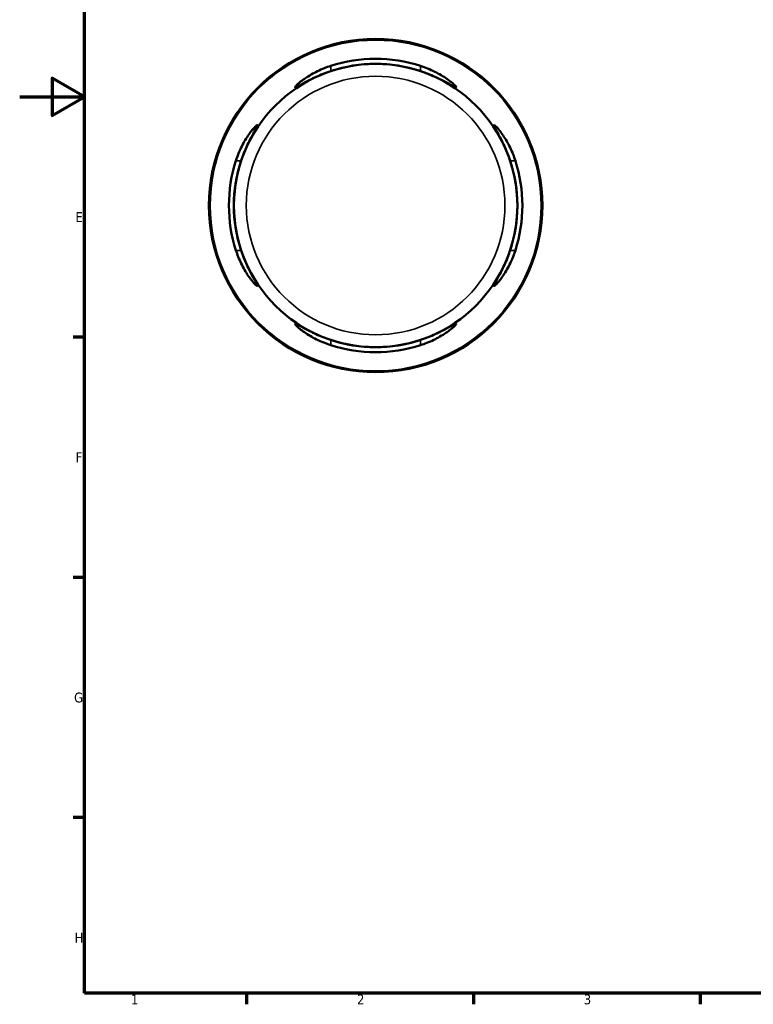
# Model space of a CAD drawing. Header units: millimetres. Extents: x 0 to 907, y 0 to 594.
# Tile 1 of 5: x 0 to 227, y 17 to 321. Entities that reach past the tile are written whole.
import ezdxf

# ---------------------------------------------------------------- set-up
doc = ezdxf.new("R2010")
doc.units = ezdxf.units.MM
for name, color, linetype, lineweight in [('Border (ANSI)', 7, 'Continuous', 70), ('Visible (ANSI)', 7, 'Continuous', 50), ('Visible Narrow (ANSI)', 7, 'Continuous', 35)]:
    doc.layers.add(name, color=color, linetype=linetype, lineweight=lineweight)
doc.styles.add('Note Text (ANSI)', font='tahoma.ttf')

# ---------------------------------------------------------------- blocks, each defined once
blk = doc.blocks.new('Borders Default Border')
at = {"layer": 'Border (ANSI)'}
for p, q in [((20, 222.75), (16.55, 222.75)), ((20, 148.5), (16.55, 148.5)), ((20, 74.25), (16.55, 74.25)), ((70.08, 20), (70.08, 16.55)), ((140.17, 20), (140.17, 16.55)), ((210.25, 20), (210.25, 16.55))]:
    blk.add_line(p, q, dxfattribs=at)
at = {"layer": 'Border (ANSI)', "flags": 128}
for points in [[(20, 20), (20, 574), (821, 574), (821, 20), (20, 20)], [(0, 297), (20, 297), (10, 302.77), (10, 291.23), (20, 297)]]:
    blk.add_lwpolyline(points, dxfattribs=at)
at = {"layer": 'Border (ANSI)', "char_height": 3.05, "attachment_point": 7, "style": 'Note Text (ANSI)'}
for s, insert in [('E', (17.21, 258.35)), ('F', (17.29, 184.1)), ('G', (16.81, 109.79)), ('H', (16.97, 35.6)), ('1', (34.35, 16.55)), ('2', (104.2, 16.55)), ('3', (174.26, 16.49))]:
    blk.add_mtext(s, dxfattribs=dict(at, insert=insert))

msp = doc.modelspace()

# ---------------------------------------------------------------- linework, layer by layer
at = {"layer": 'Visible (ANSI)'}
for radius in [51.5, 43.775]:
    msp.add_circle((109.9585, 263.4274), radius, dxfattribs=at)
for radius, start, end in [(45.3306, 72.196496, 107.803504), (43.7955, 71.550389, 108.449611), (45.3306, 162.196496, 197.803504), (43.7955, 161.550389, 198.449611), (43.7955, 341.550389, 18.449611), (45.3306, 342.196496, 17.803504), (43.7955, 251.550389, 288.449611), (45.3306, 252.196496, 287.803504)]:
    msp.add_arc((109.9585, 263.4274), radius, start, end, dxfattribs=at)
for points, knots in [([(96.0985, 304.9719), (96.0917, 304.9697), (96.0849, 304.9674), (95.2767, 304.6973), (94.485, 304.408), (92.2522, 303.5247), (90.8765, 302.8914), (88.4845, 301.6902), (87.4569, 301.1198), (86.1247, 300.3931), (85.7006, 300.168), (85.207, 299.9648), (85.0888, 299.9488), (85.0601, 300.08), (85.1651, 300.2369), (85.6687, 300.7786), (86.1532, 301.2178), (87.6407, 302.3904), (88.769, 303.1726), (91.2929, 304.6241), (92.6676, 305.3011), (94.7804, 306.139), (95.4361, 306.3744), (96.0985, 306.5871)], [-3.89694309, -3.89694309, -3.89694309, -3.89694309, -3.89479163, -3.89479163, -3.64166548, -3.64166548, -3.16034148, -3.16034148, -2.68705783, -2.68705783, -2.35669825, -2.35669825, -2.09189561, -2.09189561, -1.80838486, -1.80838486, -1.42263094, -1.42263094, -0.90108207, -0.90108207, -0.42018064, -0.42018064, -0.21031846, -0.21031846, -0.21031846, -0.21031846]), ([(123.8185, 306.5871), (124.5604, 306.3489), (125.2937, 306.0823), (127.5306, 305.1746), (128.9439, 304.4585), (131.4503, 302.9738), (132.538, 302.1993), (133.9333, 301.0693), (134.3729, 300.6584), (134.7993, 300.1718), (134.8734, 300.0395), (134.7932, 299.9477), (134.6471, 299.9841), (134.0784, 300.2372), (133.597, 300.4989), (132.1373, 301.2979), (131.0469, 301.8953), (128.5285, 303.1319), (127.0884, 303.7729), (124.9923, 304.5671), (124.4071, 304.7756), (123.8185, 304.9719)], [-3.94444789, -3.94444789, -3.94444789, -3.94444789, -3.70904663, -3.70904663, -3.20763856, -3.20763856, -2.68628779, -2.68628779, -2.30614482, -2.30614482, -2.02908896, -2.02908896, -1.7608878, -1.7608878, -1.41478997, -1.41478997, -0.93318847, -0.93318847, -0.44054056, -0.44054056, -0.25354504, -0.25354504, -0.25354504, -0.25354504]), ([(66.7988, 277.2874), (67.037, 278.0293), (67.3036, 278.7625), (68.2113, 280.9994), (68.9275, 282.4128), (70.4121, 284.9192), (71.1866, 286.0069), (72.3166, 287.4022), (72.7276, 287.8417), (73.2141, 288.2681), (73.3464, 288.3423), (73.4383, 288.262), (73.4019, 288.1159), (73.1487, 287.5473), (72.887, 287.0658), (72.088, 285.6062), (71.4906, 284.5157), (70.2541, 281.9974), (69.6131, 280.5572), (68.8189, 278.4611), (68.6103, 277.8759), (68.414, 277.2874)], [-3.94444789, -3.94444789, -3.94444789, -3.94444789, -3.70904663, -3.70904663, -3.20763856, -3.20763856, -2.68628779, -2.68628779, -2.30614482, -2.30614482, -2.02908896, -2.02908896, -1.7608878, -1.7608878, -1.41478997, -1.41478997, -0.93318847, -0.93318847, -0.44054056, -0.44054056, -0.25354504, -0.25354504, -0.25354504, -0.25354504]), ([(151.5031, 277.2874), (151.5008, 277.2942), (151.4986, 277.301), (151.2285, 278.1092), (150.9392, 278.9009), (150.0559, 281.1338), (149.4225, 282.5094), (148.2214, 284.9014), (147.651, 285.9291), (146.9243, 287.2612), (146.6992, 287.6853), (146.496, 288.179), (146.48, 288.2971), (146.6112, 288.3259), (146.768, 288.2208), (147.3098, 287.7172), (147.749, 287.2327), (148.9216, 285.7453), (149.7037, 284.617), (151.1552, 282.093), (151.8323, 280.7183), (152.6702, 278.6055), (152.9056, 277.9498), (153.1183, 277.2874)], [-3.89694309, -3.89694309, -3.89694309, -3.89694309, -3.89479163, -3.89479163, -3.64166548, -3.64166548, -3.16034148, -3.16034148, -2.68705783, -2.68705783, -2.35669825, -2.35669825, -2.09189561, -2.09189561, -1.80838486, -1.80838486, -1.42263094, -1.42263094, -0.90108207, -0.90108207, -0.42018064, -0.42018064, -0.21031846, -0.21031846, -0.21031846, -0.21031846]), ([(68.414, 249.5674), (68.4163, 249.5606), (68.4185, 249.5537), (68.6886, 248.7456), (68.9779, 247.9538), (69.8612, 245.721), (70.4945, 244.3453), (71.6957, 241.9533), (72.2661, 240.9257), (72.9928, 239.5935), (73.2179, 239.1694), (73.4211, 238.6758), (73.4371, 238.5576), (73.3059, 238.5289), (73.149, 238.6339), (72.6073, 239.1375), (72.1681, 239.6221), (70.9955, 241.1095), (70.2134, 242.2378), (68.7618, 244.7618), (68.0848, 246.1364), (67.2469, 248.2492), (67.0115, 248.9049), (66.7988, 249.5674)], [-3.89694309, -3.89694309, -3.89694309, -3.89694309, -3.89479163, -3.89479163, -3.64166548, -3.64166548, -3.16034148, -3.16034148, -2.68705783, -2.68705783, -2.35669825, -2.35669825, -2.09189561, -2.09189561, -1.80838486, -1.80838486, -1.42263094, -1.42263094, -0.90108207, -0.90108207, -0.42018064, -0.42018064, -0.21031846, -0.21031846, -0.21031846, -0.21031846]), ([(153.1183, 249.5674), (152.8801, 248.8255), (152.6134, 248.0923), (151.7058, 245.8554), (150.9896, 244.442), (149.505, 241.9356), (148.7305, 240.8479), (147.6004, 239.4526), (147.1895, 239.0131), (146.703, 238.5866), (146.5706, 238.5125), (146.4788, 238.5927), (146.5152, 238.7388), (146.7684, 239.3075), (147.0301, 239.789), (147.829, 241.2486), (148.4265, 242.339), (149.663, 244.8574), (150.304, 246.2975), (151.0982, 248.3936), (151.3067, 248.9788), (151.5031, 249.5674)], [-3.94444789, -3.94444789, -3.94444789, -3.94444789, -3.70904663, -3.70904663, -3.20763856, -3.20763856, -2.68628779, -2.68628779, -2.30614482, -2.30614482, -2.02908896, -2.02908896, -1.7608878, -1.7608878, -1.41478997, -1.41478997, -0.93318847, -0.93318847, -0.44054056, -0.44054056, -0.25354504, -0.25354504, -0.25354504, -0.25354504]), ([(96.0985, 220.2676), (95.3566, 220.5058), (94.6234, 220.7725), (92.3865, 221.6801), (90.9732, 222.3963), (88.4667, 223.8809), (87.379, 224.6554), (85.9838, 225.7855), (85.5442, 226.1964), (85.1178, 226.6829), (85.0436, 226.8153), (85.1239, 226.9071), (85.27, 226.8707), (85.8387, 226.6175), (86.3201, 226.3559), (87.7798, 225.5569), (88.8702, 224.9594), (91.3886, 223.7229), (92.8287, 223.0819), (94.9248, 222.2877), (95.51, 222.0792), (96.0985, 221.8828)], [-3.94444789, -3.94444789, -3.94444789, -3.94444789, -3.70904663, -3.70904663, -3.20763856, -3.20763856, -2.68628779, -2.68628779, -2.30614482, -2.30614482, -2.02908896, -2.02908896, -1.7608878, -1.7608878, -1.41478997, -1.41478997, -0.93318847, -0.93318847, -0.44054056, -0.44054056, -0.25354504, -0.25354504, -0.25354504, -0.25354504]), ([(123.8185, 221.8828), (123.8254, 221.8851), (123.8322, 221.8874), (124.6404, 222.1574), (125.4321, 222.4467), (127.6649, 223.33), (129.0406, 223.9634), (131.4326, 225.1645), (132.4602, 225.7349), (133.7924, 226.4616), (134.2165, 226.6867), (134.7101, 226.8899), (134.8283, 226.9059), (134.857, 226.7747), (134.752, 226.6179), (134.2484, 226.0762), (133.7638, 225.6369), (132.2764, 224.4643), (131.1481, 223.6822), (128.6241, 222.2307), (127.2495, 221.5537), (125.1367, 220.7157), (124.481, 220.4803), (123.8185, 220.2676)], [-3.89694309, -3.89694309, -3.89694309, -3.89694309, -3.89479163, -3.89479163, -3.64166548, -3.64166548, -3.16034148, -3.16034148, -2.68705783, -2.68705783, -2.35669825, -2.35669825, -2.09189561, -2.09189561, -1.80838486, -1.80838486, -1.42263094, -1.42263094, -0.90108207, -0.90108207, -0.42018064, -0.42018064, -0.21031846, -0.21031846, -0.21031846, -0.21031846])]:
    msp.add_open_spline(points, degree=3, knots=knots, dxfattribs=at)
at = {"layer": 'Visible Narrow (ANSI)'}
for p, q in [((96.0985, 305.0527), (96.0985, 306.5064)), ((123.8185, 306.5064), (123.8185, 305.0527)), ((66.8795, 277.2874), (68.3332, 277.2874)), ((151.5839, 277.2874), (153.0376, 277.2874)), ((68.3332, 249.5674), (66.8795, 249.5674)), ((153.0376, 249.5674), (151.5839, 249.5674)), ((96.0985, 220.3484), (96.0985, 221.8021)), ((123.8185, 221.8021), (123.8185, 220.3484))]:
    msp.add_line(p, q, dxfattribs=at)
for radius in [51.1223, 39.9561]:
    msp.add_circle((109.9585, 263.4274), radius, dxfattribs=at)

# ---------------------------------------------------------------- block references
msp.add_blockref('Borders Default Border', (0, 0))

doc.saveas('drawing.dxf')
